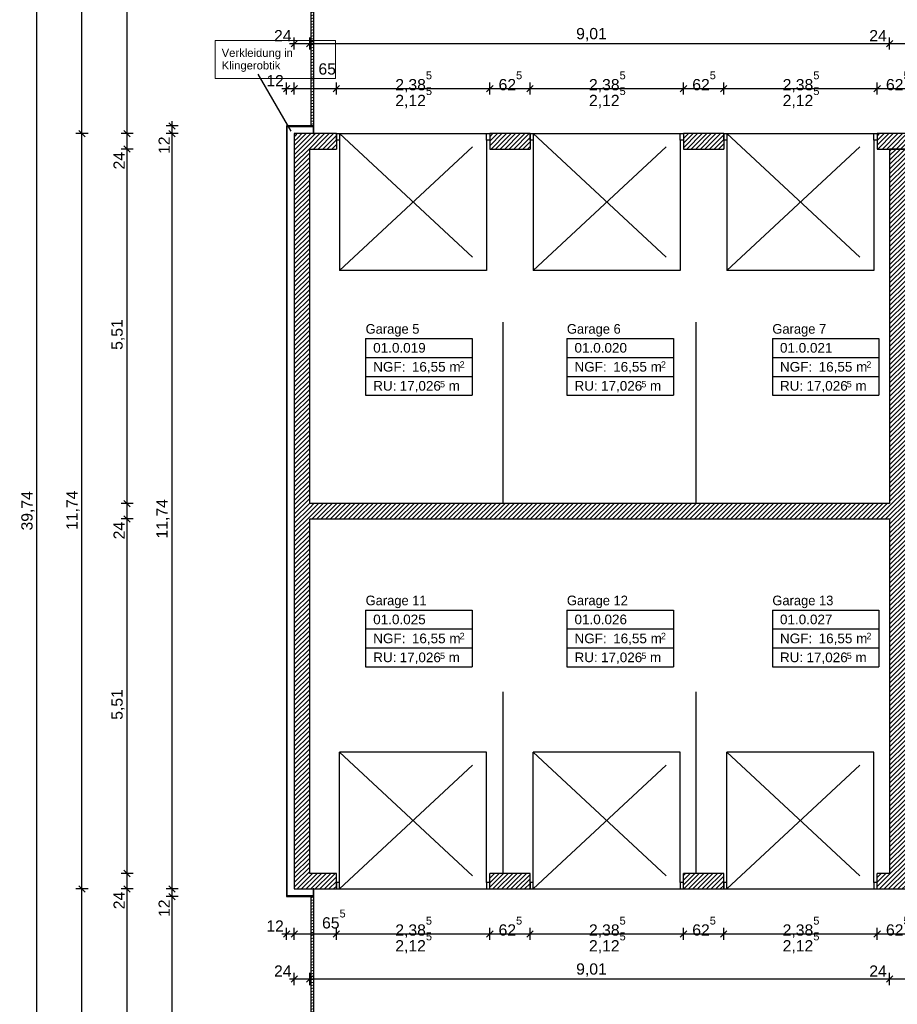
# Model space of a CAD drawing. Extents: x -73 to 183, y -4 to 85.
# Tile 4 of 98: x -73 to -60, y 11 to 26. Entities that reach past the tile are written whole.
import ezdxf

# ---------------------------------------------------------------- set-up
doc = ezdxf.new("R2010")
doc.units = 0
doc.header["$MEASUREMENT"] = 0
doc.linetypes.add('Strichlinie', pattern=[0.005644, 0.002822, -0.002822])
doc.linetypes.add('Wipeout_Contour', pattern=[1, 0, -1])
for name, color, linetype in [('0._EG_2_0', 7, 'Continuous'), ('0._EG_2_P_BM_AUSSEN', 7, 'Continuous'), ('0._EG_2_P_ZE_SYMBOL', 7, 'Continuous'), ('0._EG_2_P_ZE_TEXT', 7, 'Continuous'), ('0._EG_2_R_NT_AUSSENWAND', 7, 'Continuous'), ('0._EG_2_R_NT_HIDDEN', 7, 'Continuous'), ('0._EG_2_R_NT_INNENWAND', 7, 'Continuous'), ('0._EG_2_R_TR_AUSSENWAND', 7, 'Continuous'), ('0._EG_2_R_TR_INNENWAND', 7, 'Continuous'), ('0._EG_2_Räume', 7, 'Continuous')]:
    doc.layers.add(name, color=color, linetype=linetype)
doc.styles.add('ERSTELLTER_STIL_1', font='ARIAL.TTF')
doc.styles.add('ERSTELLTER_STIL_3', font='txt')
pattern_1 = [(45, (0, 0), (-0.03535534, 0.03535534), [])]
pattern_2 = [(10, (0, 0), (-0.007814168, 0.044316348), [])]
pattern_3 = [(135, (0, 0), (0.07071068, 0.07071068), [])]

msp = doc.modelspace()

# ---------------------------------------------------------------- hatches: boundary and pattern name
at = {"layer": '0._EG_2_R_NT_AUSSENWAND', "linetype": 'Continuous', "ltscale": 1000}
h = msp.add_hatch(dxfattribs=at)
h.set_pattern_fill('MW_Porenbeton_0002', color=256, style=0, pattern_type=2)
h.set_pattern_definition(pattern_3)
h.paths.add_polyline_path([(-68.594, 24.745), (-69.019, 24.745), (-69.009, 24.735), (-68.604, 24.735)], flags=0)
h = msp.add_hatch(dxfattribs=at)
h.set_pattern_fill('MW_Porenbeton_0002', color=256, style=0, pattern_type=2)
h.set_pattern_definition(pattern_3)
h.paths.add_polyline_path([(-69.019, 24.745), (-69.019, 12.765), (-69.009, 12.775), (-69.009, 24.735)], flags=0)
h = msp.add_hatch(dxfattribs=at)
h.set_pattern_fill('MW_Porenbeton_0002', color=256, style=0, pattern_type=2)
h.set_pattern_definition(pattern_3)
h.paths.add_polyline_path([(-68.594, 24.625), (-68.594, 24.745), (-68.604, 24.735), (-68.604, 24.625)], flags=0)
h = msp.add_hatch(dxfattribs=at)
h.set_pattern_fill('MW_Porenbeton_0002', color=256, style=0, pattern_type=2)
h.set_pattern_definition(pattern_3)
h.paths.add_polyline_path([(-68.604, 12.885), (-68.604, 12.775), (-68.594, 12.765), (-68.594, 12.885)], flags=0)
h = msp.add_hatch(dxfattribs=at)
h.set_pattern_fill('MW_Porenbeton_0002', color=256, style=0, pattern_type=2)
h.set_pattern_definition(pattern_3)
h.paths.add_polyline_path([(-68.604, 12.775), (-69.009, 12.775), (-69.019, 12.765), (-68.594, 12.765)], flags=0)
at = {"layer": '0._EG_2_R_NT_INNENWAND', "linetype": 'Continuous', "ltscale": 1000}
h = msp.add_hatch(dxfattribs=at)
h.set_pattern_fill('Holz__Vollholz__Hirnholz_32', color=256, style=0, pattern_type=2)
h.set_pattern_definition(pattern_2)
h.paths.add_polyline_path([(-68.644, 32.515), (-68.644, 24.745), (-68.594, 24.745), (-68.594, 32.515)], flags=0)
h = msp.add_hatch(dxfattribs=at)
h.set_pattern_fill('Holz__Vollholz__Hirnholz_32', color=256, style=0, pattern_type=2)
h.set_pattern_definition(pattern_2)
h.paths.add_polyline_path([(-68.644, 12.765), (-68.644, 4.995), (-68.594, 4.995), (-68.594, 12.765)], flags=0)
at = {"layer": '0._EG_2_R_TR_AUSSENWAND', "linetype": 'Continuous', "ltscale": 1000}
h = msp.add_hatch(dxfattribs=at)
h.set_pattern_fill('MW_HLZ_0002', color=256, style=0, pattern_type=2)
h.set_pattern_definition(pattern_1)
h.paths.add_polyline_path([(-68.899, 24.625), (-68.659, 24.385), (-68.246, 24.385), (-68.246, 24.525), (-68.246, 24.625)], flags=0)
h = msp.add_hatch(dxfattribs=at)
h.set_pattern_fill('MW_HLZ_0002', color=256, style=0, pattern_type=2)
h.set_pattern_definition(pattern_1)
h.paths.add_polyline_path([(-68.899, 24.625), (-68.899, 12.885), (-68.659, 13.125), (-68.659, 24.385)], flags=0)
h = msp.add_hatch(dxfattribs=at)
h.set_pattern_fill('MW_HLZ_0002', color=256, style=0, pattern_type=2)
h.set_pattern_definition(pattern_1)
h.paths.add_polyline_path([(-65.861, 24.385), (-65.236, 24.385), (-65.236, 24.525), (-65.236, 24.625), (-65.861, 24.625), (-65.861, 24.525)], flags=0)
h = msp.add_hatch(dxfattribs=at)
h.set_pattern_fill('MW_HLZ_0002', color=256, style=0, pattern_type=2)
h.set_pattern_definition(pattern_1)
h.paths.add_polyline_path([(-62.851, 24.385), (-62.226, 24.385), (-62.226, 24.525), (-62.226, 24.625), (-62.851, 24.625), (-62.851, 24.525)], flags=0)
h = msp.add_hatch(dxfattribs=at)
h.set_pattern_fill('MW_HLZ_0002', color=256, style=0, pattern_type=2)
h.set_pattern_definition(pattern_1)
h.paths.add_polyline_path([(-59.841, 24.385), (-59.216, 24.385), (-59.216, 24.525), (-59.216, 24.625), (-59.841, 24.625), (-59.841, 24.525)], flags=0)
h = msp.add_hatch(dxfattribs=at)
h.set_pattern_fill('MW_HLZ_0002', color=256, style=0, pattern_type=2)
h.set_pattern_definition(pattern_1)
h.paths.add_polyline_path([(-59.649, 18.635), (-59.649, 18.875), (-68.659, 18.875), (-68.659, 18.635)], flags=0)
h = msp.add_hatch(dxfattribs=at)
h.set_pattern_fill('MW_HLZ_0002', color=256, style=0, pattern_type=2)
h.set_pattern_definition(pattern_1)
h.paths.add_polyline_path([(-68.899, 12.885), (-68.246, 12.885), (-68.246, 12.985), (-68.246, 13.125), (-68.659, 13.125)], flags=0)
h = msp.add_hatch(dxfattribs=at)
h.set_pattern_fill('MW_HLZ_0002', color=256, style=0, pattern_type=2)
h.set_pattern_definition(pattern_1)
h.paths.add_polyline_path([(-65.861, 13.125), (-65.861, 12.985), (-65.861, 12.885), (-65.236, 12.885), (-65.236, 12.985), (-65.236, 13.125)], flags=0)
h = msp.add_hatch(dxfattribs=at)
h.set_pattern_fill('MW_HLZ_0002', color=256, style=0, pattern_type=2)
h.set_pattern_definition(pattern_1)
h.paths.add_polyline_path([(-62.851, 13.125), (-62.851, 12.985), (-62.851, 12.885), (-62.226, 12.885), (-62.226, 12.985), (-62.226, 13.125)], flags=0)
h = msp.add_hatch(dxfattribs=at)
h.set_pattern_fill('MW_HLZ_0002', color=256, style=0, pattern_type=2)
h.set_pattern_definition(pattern_1)
h.paths.add_polyline_path([(-59.649, 13.125), (-59.841, 13.125), (-59.841, 12.985), (-59.841, 12.885), (-59.649, 12.885)], flags=0)
at = {"layer": '0._EG_2_R_TR_INNENWAND', "linetype": 'Continuous', "ltscale": 1000}
h = msp.add_hatch(dxfattribs=at)
h.set_pattern_fill('MW_HLZ_0002', color=256, style=0, pattern_type=2)
h.set_pattern_definition(pattern_1)
h.paths.add_polyline_path([(-59.409, 12.885), (-59.409, 24.385), (-59.649, 24.385), (-59.649, 12.885)], flags=0)

# ---------------------------------------------------------------- linework, layer by layer
at = {"layer": '0._EG_2_0', "linetype": 'Continuous', "ltscale": 1000}
for p, q in [((-68.246, 24.625), (-68.246, 24.525)), ((-68.246, 24.525), (-68.246, 24.385)), ((-65.861, 24.625), (-65.861, 24.525)), ((-65.861, 24.525), (-65.861, 24.385)), ((-65.236, 24.625), (-65.236, 24.525)), ((-65.236, 24.525), (-65.236, 24.385)), ((-62.851, 24.625), (-62.851, 24.525)), ((-62.851, 24.525), (-62.851, 24.385)), ((-62.226, 24.625), (-62.226, 24.525)), ((-62.226, 24.525), (-62.226, 24.385)), ((-59.841, 24.625), (-59.841, 24.525)), ((-59.841, 24.525), (-59.841, 24.385)), ((-68.246, 12.985), (-68.246, 13.125)), ((-65.861, 12.985), (-65.861, 13.125)), ((-65.236, 12.985), (-65.236, 13.125)), ((-62.851, 12.985), (-62.851, 13.125)), ((-62.226, 12.985), (-62.226, 13.125)), ((-59.841, 12.985), (-59.841, 13.125)), ((-68.246, 12.885), (-68.246, 12.985)), ((-65.861, 12.885), (-65.861, 12.985)), ((-65.236, 12.885), (-65.236, 12.985)), ((-62.851, 12.885), (-62.851, 12.985)), ((-62.226, 12.885), (-62.226, 12.985)), ((-59.841, 12.885), (-59.841, 12.985))]:
    msp.add_line(p, q, dxfattribs=at)
at = {"layer": '0._EG_2_P_BM_AUSSEN', "linetype": 'Continuous', "ltscale": 1000}
for p, q in [((-72.899, -1.115), (-72.899, 38.625)), ((-72.199, 24.625), (-72.199, 32.635)), ((-71.499, 24.625), (-71.499, 32.635)), ((-68.974, 26.025), (-68.899, 26.025)), ((-68.849, 26.075), (-68.949, 25.975)), ((-68.899, 25.931), (-68.899, 26.119)), ((-68.899, 26.025), (-68.659, 26.025)), ((-68.609, 26.075), (-68.709, 25.975)), ((-68.659, 25.931), (-68.659, 26.119)), ((-68.659, 26.025), (-59.649, 26.025)), ((-59.599, 26.075), (-59.699, 25.975)), ((-59.649, 25.931), (-59.649, 26.119)), ((-59.649, 26.025), (-59.409, 26.025)), ((-69.019, 25.231), (-69.019, 25.419)), ((-68.899, 25.231), (-68.899, 25.419)), ((-68.246, 25.231), (-68.246, 25.419)), ((-65.861, 25.231), (-65.861, 25.419)), ((-65.236, 25.231), (-65.236, 25.419)), ((-62.851, 25.231), (-62.851, 25.419)), ((-62.226, 25.231), (-62.226, 25.419)), ((-59.841, 25.231), (-59.841, 25.419)), ((-69.094, 25.325), (-69.019, 25.325)), ((-68.969, 25.375), (-69.069, 25.275)), ((-69.019, 25.325), (-68.899, 25.325)), ((-68.849, 25.375), (-68.949, 25.275)), ((-68.899, 25.325), (-68.246, 25.325)), ((-68.196, 25.375), (-68.296, 25.275)), ((-68.246, 25.325), (-65.861, 25.325)), ((-65.811, 25.375), (-65.911, 25.275)), ((-65.861, 25.325), (-65.236, 25.325)), ((-65.186, 25.375), (-65.286, 25.275)), ((-65.236, 25.325), (-62.851, 25.325)), ((-62.801, 25.375), (-62.901, 25.275)), ((-62.851, 25.325), (-62.226, 25.325)), ((-62.176, 25.375), (-62.276, 25.275)), ((-62.226, 25.325), (-59.841, 25.325)), ((-59.791, 25.375), (-59.891, 25.275)), ((-59.841, 25.325), (-59.216, 25.325)), ((-70.749, 24.695), (-70.849, 24.795)), ((-70.799, 24.745), (-70.799, 24.82)), ((-72.249, 24.675), (-72.149, 24.575)), ((-71.549, 24.675), (-71.449, 24.575)), ((-70.705, 24.745), (-70.892, 24.745)), ((-70.849, 24.675), (-70.749, 24.575)), ((-70.799, 24.625), (-70.799, 24.745)), ((-72.105, 24.625), (-72.292, 24.625)), ((-72.199, 12.885), (-72.199, 24.625)), ((-71.405, 24.625), (-71.592, 24.625)), ((-71.499, 24.385), (-71.499, 24.625)), ((-70.705, 24.625), (-70.892, 24.625)), ((-70.799, 12.885), (-70.799, 24.625)), ((-71.405, 24.385), (-71.592, 24.385)), ((-71.549, 24.435), (-71.449, 24.335)), ((-71.499, 18.875), (-71.499, 24.385)), ((-71.405, 18.875), (-71.592, 18.875)), ((-71.549, 18.925), (-71.449, 18.825)), ((-71.499, 18.635), (-71.499, 18.875)), ((-71.549, 18.685), (-71.449, 18.585)), ((-71.405, 18.635), (-71.592, 18.635)), ((-71.499, 13.125), (-71.499, 18.635)), ((-71.549, 13.175), (-71.449, 13.075)), ((-71.405, 13.125), (-71.592, 13.125)), ((-71.499, 12.885), (-71.499, 13.125)), ((-72.105, 12.885), (-72.292, 12.885)), ((-72.249, 12.935), (-72.149, 12.835)), ((-72.199, 4.875), (-72.199, 12.885)), ((-71.405, 12.885), (-71.592, 12.885)), ((-71.549, 12.935), (-71.449, 12.835)), ((-71.499, 4.875), (-71.499, 12.885)), ((-70.705, 12.885), (-70.892, 12.885)), ((-70.849, 12.935), (-70.749, 12.835)), ((-70.799, 12.765), (-70.799, 12.885)), ((-70.705, 12.765), (-70.892, 12.765)), ((-70.849, 12.815), (-70.749, 12.715)), ((-70.799, 4.995), (-70.799, 12.765)), ((-69.019, 12.091), (-69.019, 12.279)), ((-68.899, 12.091), (-68.899, 12.279)), ((-68.246, 12.091), (-68.246, 12.279)), ((-65.861, 12.091), (-65.861, 12.279)), ((-65.236, 12.091), (-65.236, 12.279)), ((-62.851, 12.091), (-62.851, 12.279)), ((-62.226, 12.091), (-62.226, 12.279)), ((-59.841, 12.091), (-59.841, 12.279)), ((-69.094, 12.185), (-69.019, 12.185)), ((-68.969, 12.235), (-69.069, 12.135)), ((-69.019, 12.185), (-68.899, 12.185)), ((-68.849, 12.235), (-68.949, 12.135)), ((-68.899, 12.185), (-68.246, 12.185)), ((-68.196, 12.235), (-68.296, 12.135)), ((-68.246, 12.185), (-65.861, 12.185)), ((-65.811, 12.235), (-65.911, 12.135)), ((-65.861, 12.185), (-65.236, 12.185)), ((-65.186, 12.235), (-65.286, 12.135)), ((-65.236, 12.185), (-62.851, 12.185)), ((-62.801, 12.235), (-62.901, 12.135)), ((-62.851, 12.185), (-62.226, 12.185)), ((-62.176, 12.235), (-62.276, 12.135)), ((-62.226, 12.185), (-59.841, 12.185)), ((-59.791, 12.235), (-59.891, 12.135)), ((-59.841, 12.185), (-59.216, 12.185)), ((-68.974, 11.485), (-68.899, 11.485)), ((-68.849, 11.535), (-68.949, 11.435)), ((-68.899, 11.391), (-68.899, 11.579)), ((-68.899, 11.485), (-68.659, 11.485)), ((-68.609, 11.535), (-68.709, 11.435)), ((-68.659, 11.391), (-68.659, 11.579)), ((-68.659, 11.485), (-59.649, 11.485)), ((-59.599, 11.535), (-59.699, 11.435)), ((-59.649, 11.391), (-59.649, 11.579)), ((-59.649, 11.485), (-59.409, 11.485))]:
    msp.add_line(p, q, dxfattribs=at)
at = {"layer": '0._EG_2_P_ZE_SYMBOL', "linetype": 'Continuous', "ltscale": 1000}
msp.add_line((-68.949, 24.666), (-69.459, 25.55), dxfattribs=at)
at = {"layer": '0._EG_2_P_ZE_TEXT', "color": 255, "linetype": 'Continuous', "lineweight": 18, "ltscale": 1000}
for p, q in [((-68.257, 26.073), (-70.128, 26.073)), ((-70.128, 26.073), (-70.128, 25.48)), ((-68.257, 25.48), (-68.257, 26.073)), ((-70.128, 25.48), (-68.257, 25.48))]:
    msp.add_line(p, q, dxfattribs=at)
at = {"layer": '0._EG_2_R_NT_AUSSENWAND', "linetype": 'Continuous', "ltscale": 1000}
for p, q in [((-68.594, 24.745), (-69.019, 24.745)), ((-69.019, 24.745), (-69.019, 12.765)), ((-69.009, 24.735), (-68.604, 24.735)), ((-69.009, 12.775), (-69.009, 24.735)), ((-68.604, 24.735), (-68.604, 24.625)), ((-68.594, 24.625), (-68.594, 24.745)), ((-68.604, 24.625), (-68.594, 24.625)), ((-68.604, 12.885), (-68.604, 12.775)), ((-68.594, 12.885), (-68.604, 12.885)), ((-68.594, 12.765), (-68.594, 12.885)), ((-69.019, 12.765), (-68.594, 12.765)), ((-68.604, 12.775), (-69.009, 12.775))]:
    msp.add_line(p, q, dxfattribs=at)
at = {"layer": '0._EG_2_R_NT_HIDDEN', "linetype": 'Strichlinie', "ltscale": 1000}
for p, q in [((-65.655, 18.875), (-65.655, 24.385)), ((-62.652, 18.875), (-62.652, 24.385)), ((-65.655, 13.125), (-65.655, 18.635)), ((-62.652, 13.125), (-62.652, 18.635))]:
    msp.add_line(p, q, dxfattribs=at)
at = {"layer": '0._EG_2_R_NT_INNENWAND', "linetype": 'Continuous', "ltscale": 1000}
for p, q in [((-68.644, 32.515), (-68.644, 24.745)), ((-68.594, 24.745), (-68.594, 32.515)), ((-68.644, 24.745), (-68.594, 24.745)), ((-68.644, 12.765), (-68.644, 4.995)), ((-68.594, 12.765), (-68.644, 12.765)), ((-68.594, 4.995), (-68.594, 12.765))]:
    msp.add_line(p, q, dxfattribs=at)
at = {"layer": '0._EG_2_R_TR_AUSSENWAND', "linetype": 'Continuous', "ltscale": 1000}
for p, q in [((-68.246, 24.625), (-68.899, 24.625)), ((-68.899, 24.625), (-68.899, 12.885)), ((-65.236, 24.625), (-65.861, 24.625)), ((-62.226, 24.625), (-62.851, 24.625)), ((-59.216, 24.625), (-59.841, 24.625)), ((-68.659, 24.385), (-68.246, 24.385)), ((-68.659, 18.875), (-68.659, 24.385)), ((-65.861, 24.385), (-65.236, 24.385)), ((-62.851, 24.385), (-62.226, 24.385)), ((-59.841, 24.385), (-59.216, 24.385)), ((-59.649, 18.875), (-68.659, 18.875)), ((-68.659, 18.635), (-59.649, 18.635)), ((-68.659, 13.125), (-68.659, 18.635)), ((-68.246, 13.125), (-68.659, 13.125)), ((-65.236, 13.125), (-65.861, 13.125)), ((-62.226, 13.125), (-62.851, 13.125)), ((-59.649, 13.125), (-59.841, 13.125)), ((-68.899, 12.885), (-68.246, 12.885)), ((-65.861, 12.885), (-65.236, 12.885)), ((-62.851, 12.885), (-62.226, 12.885)), ((-59.841, 12.885), (-59.649, 12.885))]:
    msp.add_line(p, q, dxfattribs=at)
at = {"layer": '0._EG_2_R_TR_AUSSENWAND', "linetype": 'Strichlinie', "ltscale": 1000}
for p, q in [((-65.911, 22.5), (-68.196, 22.5)), ((-62.901, 22.5), (-65.186, 22.5)), ((-59.891, 22.5), (-62.176, 22.5)), ((-65.911, 15.01), (-68.196, 15.01)), ((-62.901, 15.01), (-65.186, 15.01)), ((-59.891, 15.01), (-62.176, 15.01))]:
    msp.add_line(p, q, dxfattribs=at)
at = {"layer": '0._EG_2_R_TR_INNENWAND', "linetype": 'Continuous', "ltscale": 1000}
for p, q in [((-59.409, 24.385), (-59.649, 24.385)), ((-59.649, 24.385), (-59.649, 18.875)), ((-59.649, 18.635), (-59.649, 13.125)), ((-59.649, 12.885), (-59.409, 12.885))]:
    msp.add_line(p, q, dxfattribs=at)
at = {"layer": '0._EG_2_Räume', "linetype": 'Continuous', "ltscale": 1000}
for p, q in [((-67.791, 21.442), (-67.791, 20.558)), ((-67.791, 21.442), (-66.136, 21.442)), ((-66.136, 21.442), (-66.136, 20.558)), ((-64.663, 21.442), (-64.663, 20.558)), ((-64.663, 21.442), (-63.008, 21.442)), ((-63.008, 21.442), (-63.008, 20.558)), ((-61.47, 21.442), (-61.47, 20.558)), ((-61.47, 21.442), (-59.815, 21.442)), ((-59.815, 21.442), (-59.815, 20.558)), ((-67.791, 21.147), (-66.136, 21.147)), ((-64.663, 21.147), (-63.008, 21.147)), ((-61.47, 21.147), (-59.815, 21.147)), ((-67.791, 20.852), (-66.136, 20.852)), ((-64.663, 20.852), (-63.008, 20.852)), ((-61.47, 20.852), (-59.815, 20.852)), ((-67.791, 20.558), (-66.136, 20.558)), ((-64.663, 20.558), (-63.008, 20.558)), ((-61.47, 20.558), (-59.815, 20.558)), ((-67.791, 17.22), (-67.791, 16.336)), ((-67.791, 17.22), (-66.136, 17.22)), ((-66.136, 17.22), (-66.136, 16.336)), ((-64.663, 17.22), (-64.663, 16.336)), ((-64.663, 17.22), (-63.008, 17.22)), ((-63.008, 17.22), (-63.008, 16.336)), ((-61.47, 17.22), (-61.47, 16.336)), ((-61.47, 17.22), (-59.815, 17.22)), ((-59.815, 17.22), (-59.815, 16.336)), ((-67.791, 16.926), (-66.136, 16.926)), ((-64.663, 16.926), (-63.008, 16.926)), ((-61.47, 16.926), (-59.815, 16.926)), ((-67.791, 16.631), (-66.136, 16.631)), ((-64.663, 16.631), (-63.008, 16.631)), ((-61.47, 16.631), (-59.815, 16.631)), ((-67.791, 16.336), (-66.136, 16.336)), ((-64.663, 16.336), (-63.008, 16.336)), ((-61.47, 16.336), (-59.815, 16.336))]:
    msp.add_line(p, q, dxfattribs=at)

# ---------------------------------------------------------------- texts
at = {"layer": '0._EG_2_P_BM_AUSSEN', "linetype": 'Continuous', "char_height": 0.175, "attachment_point": 7, "style": 'ERSTELLTER_STIL_1'}
for s, insert in [('{24}', (-69.214, 26.06)), ('{9,01}', (-64.519, 26.06)), ('{24}', (-59.964, 26.06)), ('{65}', (-68.524, 25.541)), ('{12}', (-69.334, 25.36)), ('{2,38\\A1{\\H0.7x;\\S5^  ;}}', (-67.33, 25.266)), ('{62\\A1{\\H0.7x;\\S5^  ;}}', (-65.725, 25.297)), ('{2,38\\A1{\\H0.7x;\\S5^  ;}}', (-64.32, 25.266)), ('{62\\A1{\\H0.7x;\\S5^  ;}}', (-62.715, 25.297)), ('{2,38\\A1{\\H0.7x;\\S5^  ;}}', (-61.31, 25.266)), ('{62\\A1{\\H0.7x;\\S5^  ;}}', (-59.705, 25.297)), ('{2,12\\A1{\\H0.7x;\\S5^  ;}}', (-67.33, 25.021)), ('{2,12\\A1{\\H0.7x;\\S5^  ;}}', (-64.32, 25.021)), ('{2,12\\A1{\\H0.7x;\\S5^  ;}}', (-61.31, 25.021)), ('{65\\A1{\\H0.7x;\\S5^  ;}}', (-68.468, 12.267)), ('{12}', (-69.334, 12.22)), ('{2,38\\A1{\\H0.7x;\\S5^  ;}}', (-67.33, 12.126)), ('{62\\A1{\\H0.7x;\\S5^  ;}}', (-65.725, 12.157)), ('{2,38\\A1{\\H0.7x;\\S5^  ;}}', (-64.32, 12.126)), ('{62\\A1{\\H0.7x;\\S5^  ;}}', (-62.715, 12.157)), ('{2,38\\A1{\\H0.7x;\\S5^  ;}}', (-61.31, 12.126)), ('{62\\A1{\\H0.7x;\\S5^  ;}}', (-59.705, 12.157)), ('{2,12\\A1{\\H0.7x;\\S5^  ;}}', (-67.33, 11.881)), ('{2,12\\A1{\\H0.7x;\\S5^  ;}}', (-64.32, 11.881)), ('{2,12\\A1{\\H0.7x;\\S5^  ;}}', (-61.31, 11.881)), ('{24}', (-69.214, 11.52)), ('{9,01}', (-64.519, 11.52)), ('{24}', (-59.964, 11.52))]:
    msp.add_mtext(s, dxfattribs=dict(at, insert=insert))
at = {"layer": '0._EG_2_P_BM_AUSSEN', "linetype": 'Continuous', "char_height": 0.175, "attachment_point": 7, "rotation": 90, "style": 'ERSTELLTER_STIL_1'}
for s, insert in [('{12}', (-70.834, 24.309)), ('{24}', (-71.534, 24.069)), ('{5,51}', (-71.534, 21.264)), ('{39,74}', (-72.934, 18.456)), ('{11,74}', (-72.234, 18.465)), ('{11,74}', (-70.834, 18.332)), ('{24}', (-71.534, 18.319)), ('{5,51}', (-71.534, 15.514)), ('{24}', (-71.534, 12.569)), ('{12}', (-70.834, 12.449))]:
    msp.add_mtext(s, dxfattribs=dict(at, insert=insert))
at = {"layer": '0._EG_2_P_ZE_TEXT', "linetype": 'Continuous', "insert": (-70.028, 25.944), "char_height": 0.125, "width": 1.67068, "attachment_point": 1, "line_spacing_factor": 0.940037, "style": 'ERSTELLTER_STIL_1'}
msp.add_mtext('{Verkleidung in Klingerobtik}', dxfattribs=at)
at = {"layer": '0._EG_2_Räume', "linetype": 'Continuous'}
for s, insert, char_height, attachment_point, style in [('{Garage 5}', (-67.791, 21.665), 0.15, 1, 'ERSTELLTER_STIL_3'), ('{Garage 6}', (-64.663, 21.665), 0.15, 1, 'ERSTELLTER_STIL_3'), ('{Garage 7}', (-61.47, 21.665), 0.15, 1, 'ERSTELLTER_STIL_3'), ('{01.0.019 }', (-67.673, 21.371), 0.15, 1, 'ERSTELLTER_STIL_1'), ('{01.0.020 }', (-64.545, 21.371), 0.15, 1, 'ERSTELLTER_STIL_1'), ('{01.0.021 }', (-61.352, 21.371), 0.15, 1, 'ERSTELLTER_STIL_1'), ('{NGF: }', (-67.673, 21.076), 0.15, 1, 'ERSTELLTER_STIL_1'), ('{16,55 m}', (-67.072, 21.076), 0.15, 1, 'ERSTELLTER_STIL_1'), ('{2}', (-66.33, 21.087), 0.1, 1, 'ERSTELLTER_STIL_1'), ('{NGF: }', (-64.545, 21.076), 0.15, 1, 'ERSTELLTER_STIL_1'), ('{16,55 m}', (-63.944, 21.076), 0.15, 1, 'ERSTELLTER_STIL_1'), ('{2}', (-63.202, 21.087), 0.1, 1, 'ERSTELLTER_STIL_1'), ('{NGF: }', (-61.352, 21.076), 0.15, 1, 'ERSTELLTER_STIL_1'), ('{16,55 m}', (-60.751, 21.076), 0.15, 1, 'ERSTELLTER_STIL_1'), ('{2}', (-60.009, 21.087), 0.1, 1, 'ERSTELLTER_STIL_1'), ('{RU: }', (-67.673, 20.781), 0.15, 1, 'ERSTELLTER_STIL_1'), ('{17,026}', (-67.262, 20.602), 0.15, 7, 'ERSTELLTER_STIL_1'), ('{5}', (-66.635, 20.68), 0.1, 7, 'ERSTELLTER_STIL_1'), ('{ m}', (-66.559, 20.781), 0.15, 1, 'ERSTELLTER_STIL_1'), ('{RU: }', (-64.545, 20.781), 0.15, 1, 'ERSTELLTER_STIL_1'), ('{17,026}', (-64.133, 20.602), 0.15, 7, 'ERSTELLTER_STIL_1'), ('{5}', (-63.507, 20.68), 0.1, 7, 'ERSTELLTER_STIL_1'), ('{ m}', (-63.431, 20.781), 0.15, 1, 'ERSTELLTER_STIL_1'), ('{RU: }', (-61.352, 20.781), 0.15, 1, 'ERSTELLTER_STIL_1'), ('{17,026}', (-60.94, 20.602), 0.15, 7, 'ERSTELLTER_STIL_1'), ('{5}', (-60.314, 20.68), 0.1, 7, 'ERSTELLTER_STIL_1'), ('{ m}', (-60.238, 20.781), 0.15, 1, 'ERSTELLTER_STIL_1'), ('{Garage 11}', (-67.791, 17.444), 0.15, 1, 'ERSTELLTER_STIL_3'), ('{Garage 12}', (-64.663, 17.444), 0.15, 1, 'ERSTELLTER_STIL_3'), ('{Garage 13}', (-61.47, 17.444), 0.15, 1, 'ERSTELLTER_STIL_3'), ('{01.0.025 }', (-67.673, 17.149), 0.15, 1, 'ERSTELLTER_STIL_1'), ('{01.0.026 }', (-64.545, 17.149), 0.15, 1, 'ERSTELLTER_STIL_1'), ('{01.0.027 }', (-61.352, 17.149), 0.15, 1, 'ERSTELLTER_STIL_1'), ('{NGF: }', (-67.673, 16.854), 0.15, 1, 'ERSTELLTER_STIL_1'), ('{16,55 m}', (-67.072, 16.854), 0.15, 1, 'ERSTELLTER_STIL_1'), ('{2}', (-66.33, 16.866), 0.1, 1, 'ERSTELLTER_STIL_1'), ('{NGF: }', (-64.545, 16.854), 0.15, 1, 'ERSTELLTER_STIL_1'), ('{16,55 m}', (-63.944, 16.854), 0.15, 1, 'ERSTELLTER_STIL_1'), ('{2}', (-63.202, 16.866), 0.1, 1, 'ERSTELLTER_STIL_1'), ('{NGF: }', (-61.352, 16.854), 0.15, 1, 'ERSTELLTER_STIL_1'), ('{16,55 m}', (-60.751, 16.854), 0.15, 1, 'ERSTELLTER_STIL_1'), ('{2}', (-60.009, 16.866), 0.1, 1, 'ERSTELLTER_STIL_1'), ('{RU: }', (-67.673, 16.56), 0.15, 1, 'ERSTELLTER_STIL_1'), ('{17,026}', (-67.262, 16.381), 0.15, 7, 'ERSTELLTER_STIL_1'), ('{5}', (-66.635, 16.458), 0.1, 7, 'ERSTELLTER_STIL_1'), ('{RU: }', (-64.545, 16.56), 0.15, 1, 'ERSTELLTER_STIL_1'), ('{17,026}', (-64.133, 16.381), 0.15, 7, 'ERSTELLTER_STIL_1'), ('{5}', (-63.507, 16.458), 0.1, 7, 'ERSTELLTER_STIL_1'), ('{RU: }', (-61.352, 16.56), 0.15, 1, 'ERSTELLTER_STIL_1'), ('{17,026}', (-60.94, 16.381), 0.15, 7, 'ERSTELLTER_STIL_1'), ('{5}', (-60.314, 16.458), 0.1, 7, 'ERSTELLTER_STIL_1'), ('{ m}', (-66.559, 16.56), 0.15, 1, 'ERSTELLTER_STIL_1'), ('{ m}', (-63.431, 16.56), 0.15, 1, 'ERSTELLTER_STIL_1'), ('{ m}', (-60.238, 16.56), 0.15, 1, 'ERSTELLTER_STIL_1')]:
    msp.add_mtext(s, dxfattribs=dict(at, insert=insert, char_height=char_height, attachment_point=attachment_point, style=style))

# ---------------------------------------------------------------- next in the draw order: wipeouts: each hides what was drawn before it
at = {"color": 254, "linetype": 'Wipeout_Contour', "lineweight": 0, "ltscale": 290.05625}
msp.add_wipeout([(-68.246, 24.625), (-68.196, 24.625), (-68.196, 24.525), (-68.246, 24.525)], dxfattribs=at).dxf.layer = '0._EG_2_R_TR_AUSSENWAND'
at = {"color": 254, "linetype": 'Wipeout_Contour', "lineweight": 0, "ltscale": 281.286982}
msp.add_wipeout([(-65.861, 24.525), (-65.911, 24.525), (-65.911, 24.625), (-65.861, 24.625)], dxfattribs=at).dxf.layer = '0._EG_2_R_TR_AUSSENWAND'
at = {"color": 254, "linetype": 'Wipeout_Contour', "lineweight": 0, "ltscale": 278.758877}
msp.add_wipeout([(-65.236, 24.625), (-65.186, 24.625), (-65.186, 24.525), (-65.236, 24.525)], dxfattribs=at).dxf.layer = '0._EG_2_R_TR_AUSSENWAND'
at = {"color": 254, "linetype": 'Wipeout_Contour', "lineweight": 0, "ltscale": 270.039175}
msp.add_wipeout([(-62.851, 24.525), (-62.901, 24.525), (-62.901, 24.625), (-62.851, 24.625)], dxfattribs=at).dxf.layer = '0._EG_2_R_TR_AUSSENWAND'
at = {"color": 254, "linetype": 'Wipeout_Contour', "lineweight": 0, "ltscale": 267.526293}
msp.add_wipeout([(-62.226, 24.625), (-62.176, 24.625), (-62.176, 24.525), (-62.226, 24.525)], dxfattribs=at).dxf.layer = '0._EG_2_R_TR_AUSSENWAND'
at = {"color": 254, "linetype": 'Wipeout_Contour', "lineweight": 0, "ltscale": 258.862644}
msp.add_wipeout([(-59.841, 24.525), (-59.891, 24.525), (-59.891, 24.625), (-59.841, 24.625)], dxfattribs=at).dxf.layer = '0._EG_2_R_TR_AUSSENWAND'
at = {"color": 254, "linetype": 'Wipeout_Contour', "lineweight": 0, "ltscale": 277.754155}
msp.add_wipeout([(-68.246, 12.885), (-68.196, 12.885), (-68.196, 12.985), (-68.246, 12.985)], dxfattribs=at).dxf.layer = '0._EG_2_R_TR_AUSSENWAND'
at = {"color": 254, "linetype": 'Wipeout_Contour', "lineweight": 0, "ltscale": 268.583556}
msp.add_wipeout([(-65.861, 12.985), (-65.911, 12.985), (-65.911, 12.885), (-65.861, 12.885)], dxfattribs=at).dxf.layer = '0._EG_2_R_TR_AUSSENWAND'
at = {"color": 254, "linetype": 'Wipeout_Contour', "lineweight": 0, "ltscale": 265.934723}
msp.add_wipeout([(-65.236, 12.885), (-65.186, 12.885), (-65.186, 12.985), (-65.236, 12.985)], dxfattribs=at).dxf.layer = '0._EG_2_R_TR_AUSSENWAND'
at = {"color": 254, "linetype": 'Wipeout_Contour', "lineweight": 0, "ltscale": 256.779945}
msp.add_wipeout([(-62.851, 12.985), (-62.901, 12.985), (-62.901, 12.885), (-62.851, 12.885)], dxfattribs=at).dxf.layer = '0._EG_2_R_TR_AUSSENWAND'
at = {"color": 254, "linetype": 'Wipeout_Contour', "lineweight": 0, "ltscale": 254.136001}
msp.add_wipeout([(-62.226, 12.885), (-62.176, 12.885), (-62.176, 12.985), (-62.226, 12.985)], dxfattribs=at).dxf.layer = '0._EG_2_R_TR_AUSSENWAND'
at = {"color": 254, "linetype": 'Wipeout_Contour', "lineweight": 0, "ltscale": 244.999344}
msp.add_wipeout([(-59.841, 12.985), (-59.891, 12.985), (-59.891, 12.885), (-59.841, 12.885)], dxfattribs=at).dxf.layer = '0._EG_2_R_TR_AUSSENWAND'

# ---------------------------------------------------------------- next in the draw order: linework, layer by layer
at = {"layer": '0._EG_2_R_TR_AUSSENWAND', "linetype": 'Continuous', "ltscale": 1000}
for p, q in [((-68.246, 24.625), (-68.196, 24.625)), ((-68.246, 24.525), (-68.246, 24.625)), ((-68.246, 24.625), (-68.246, 24.525)), ((-68.196, 24.525), (-68.246, 24.525)), ((-68.196, 24.625), (-68.196, 24.525)), ((-68.196, 24.625), (-65.911, 24.625)), ((-65.911, 24.525), (-65.911, 24.625)), ((-65.911, 24.625), (-65.861, 24.625)), ((-65.861, 24.525), (-65.911, 24.525)), ((-65.861, 24.625), (-65.861, 24.525)), ((-65.861, 24.625), (-65.861, 24.525)), ((-65.236, 24.625), (-65.186, 24.625)), ((-65.236, 24.525), (-65.236, 24.625)), ((-65.236, 24.625), (-65.236, 24.525)), ((-65.186, 24.525), (-65.236, 24.525)), ((-65.186, 24.625), (-65.186, 24.525)), ((-65.186, 24.625), (-62.901, 24.625)), ((-62.901, 24.525), (-62.901, 24.625)), ((-62.901, 24.625), (-62.851, 24.625)), ((-62.851, 24.525), (-62.901, 24.525)), ((-62.851, 24.625), (-62.851, 24.525)), ((-62.851, 24.625), (-62.851, 24.525)), ((-62.226, 24.625), (-62.176, 24.625)), ((-62.226, 24.525), (-62.226, 24.625)), ((-62.226, 24.625), (-62.226, 24.525)), ((-62.176, 24.525), (-62.226, 24.525)), ((-62.176, 24.625), (-62.176, 24.525)), ((-62.176, 24.625), (-59.891, 24.625)), ((-59.891, 24.525), (-59.891, 24.625)), ((-59.891, 24.625), (-59.841, 24.625)), ((-59.841, 24.525), (-59.891, 24.525)), ((-59.841, 24.625), (-59.841, 24.525)), ((-59.841, 24.625), (-59.841, 24.525)), ((-68.196, 12.985), (-68.246, 12.985)), ((-68.246, 12.985), (-68.246, 12.885)), ((-68.246, 12.885), (-68.246, 12.985)), ((-68.246, 12.885), (-68.196, 12.885)), ((-68.196, 12.885), (-68.196, 12.985)), ((-68.196, 12.885), (-65.911, 12.885)), ((-65.861, 12.985), (-65.911, 12.985)), ((-65.911, 12.985), (-65.911, 12.885)), ((-65.911, 12.885), (-65.861, 12.885)), ((-65.861, 12.885), (-65.861, 12.985)), ((-65.861, 12.885), (-65.861, 12.985)), ((-65.186, 12.985), (-65.236, 12.985)), ((-65.236, 12.985), (-65.236, 12.885)), ((-65.236, 12.885), (-65.236, 12.985)), ((-65.236, 12.885), (-65.186, 12.885)), ((-65.186, 12.885), (-65.186, 12.985)), ((-65.186, 12.885), (-62.901, 12.885)), ((-62.851, 12.985), (-62.901, 12.985)), ((-62.901, 12.985), (-62.901, 12.885)), ((-62.901, 12.885), (-62.851, 12.885)), ((-62.851, 12.885), (-62.851, 12.985)), ((-62.851, 12.885), (-62.851, 12.985)), ((-62.176, 12.985), (-62.226, 12.985)), ((-62.226, 12.985), (-62.226, 12.885)), ((-62.226, 12.885), (-62.226, 12.985)), ((-62.226, 12.885), (-62.176, 12.885)), ((-62.176, 12.885), (-62.176, 12.985)), ((-62.176, 12.885), (-59.891, 12.885)), ((-59.841, 12.985), (-59.891, 12.985)), ((-59.891, 12.985), (-59.891, 12.885)), ((-59.891, 12.885), (-59.841, 12.885)), ((-59.841, 12.885), (-59.841, 12.985)), ((-59.841, 12.885), (-59.841, 12.985))]:
    msp.add_line(p, q, dxfattribs=at)
at = {"layer": '0._EG_2_R_TR_AUSSENWAND', "linetype": 'Strichlinie', "ltscale": 1000}
for p, q in [((-68.196, 24.625), (-65.911, 22.5)), ((-68.196, 22.5), (-65.911, 24.625)), ((-68.196, 24.525), (-68.196, 22.5)), ((-65.911, 24.525), (-65.911, 22.5)), ((-65.186, 24.625), (-62.901, 22.5)), ((-65.186, 22.5), (-62.901, 24.625)), ((-65.186, 24.525), (-65.186, 22.5)), ((-62.901, 24.525), (-62.901, 22.5)), ((-62.176, 24.625), (-59.891, 22.5)), ((-62.176, 22.5), (-59.891, 24.625)), ((-62.176, 24.525), (-62.176, 22.5)), ((-59.891, 24.525), (-59.891, 22.5)), ((-68.196, 12.885), (-65.911, 15.01)), ((-68.196, 12.985), (-68.196, 15.01)), ((-68.196, 15.01), (-65.911, 12.885)), ((-65.911, 12.985), (-65.911, 15.01)), ((-65.186, 12.885), (-62.901, 15.01)), ((-65.186, 12.985), (-65.186, 15.01)), ((-65.186, 15.01), (-62.901, 12.885)), ((-62.901, 12.985), (-62.901, 15.01)), ((-62.176, 12.885), (-59.891, 15.01)), ((-62.176, 12.985), (-62.176, 15.01)), ((-62.176, 15.01), (-59.891, 12.885)), ((-59.891, 12.985), (-59.891, 15.01))]:
    msp.add_line(p, q, dxfattribs=at)

doc.saveas('drawing.dxf')
